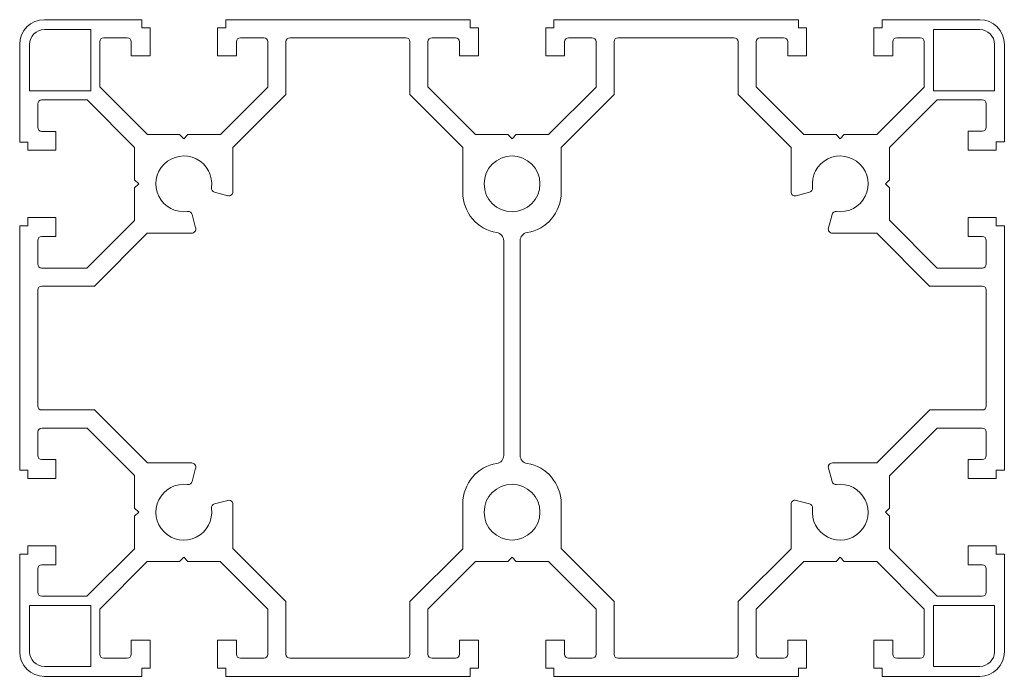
# Model space of a CAD drawing. Header units: millimetres. Extents: x -20 to 100, y -60 to 20.
import ezdxf

# ---------------------------------------------------------------- set-up
doc = ezdxf.new("R2010")
doc.units = ezdxf.units.MM

msp = doc.modelspace()

# ---------------------------------------------------------------- linework, layer by layer
at = {"color": 7, "linetype": 'Continuous', "lineweight": 15}
for p, q in [((-5.1, 20), (-17, 20)), ((-5.1, 19), (-5.1, 20)), ((34.9, 20), (5.1, 20)), ((5.1, 20), (5.1, 19)), ((34.9, 19), (34.9, 20)), ((74.9, 20), (45.1, 20)), ((45.1, 20), (45.1, 19)), ((74.9, 19), (74.9, 20)), ((97, 20), (85.1, 20)), ((85.1, 20), (85.1, 19)), ((-11.35, 18.8), (-17, 18.8)), ((-11.35, 11.35), (-11.35, 18.8)), ((-4.1, 19), (-5.1, 19)), ((-4.1, 15.6), (-4.1, 19)), ((5.1, 19), (4.1, 19)), ((4.1, 19), (4.1, 15.6)), ((35.9, 19), (34.9, 19)), ((35.9, 15.6), (35.9, 19)), ((45.1, 19), (44.1, 19)), ((44.1, 19), (44.1, 15.6)), ((75.9, 19), (74.9, 19)), ((75.9, 15.6), (75.9, 19)), ((85.1, 19), (84.1, 19)), ((84.1, 19), (84.1, 15.6)), ((91.35, 18.8), (91.35, 11.35)), ((97, 18.8), (91.35, 18.8)), ((-20, 17), (-20, 5.1)), ((-18.8, 17), (-18.8, 11.35)), ((-10.25, 11.81), (-10.25, 17.3)), ((-9.75, 17.8), (-6.9, 17.8)), ((-6.4, 17.3), (-6.4, 15.6)), ((6.4, 15.6), (6.4, 17.3)), ((6.9, 17.8), (9.74, 17.8)), ((10.24, 17.3), (10.24, 11.8)), ((12.44, 17.3), (12.44, 10.88)), ((27.05, 17.8), (12.94, 17.8)), ((27.55, 10.9), (27.55, 17.3)), ((29.75, 11.81), (29.75, 17.3)), ((30.25, 17.8), (33.1, 17.8)), ((33.6, 17.3), (33.6, 15.6)), ((46.4, 15.6), (46.4, 17.3)), ((46.9, 17.8), (49.74, 17.8)), ((50.24, 17.3), (50.24, 11.8)), ((52.44, 17.3), (52.44, 10.88)), ((67.05, 17.8), (52.94, 17.8)), ((67.55, 10.9), (67.55, 17.3)), ((69.75, 11.81), (69.75, 17.3)), ((70.25, 17.8), (73.1, 17.8)), ((73.6, 17.3), (73.6, 15.6)), ((86.4, 15.6), (86.4, 17.3)), ((86.9, 17.8), (89.74, 17.8)), ((90.24, 17.3), (90.24, 11.8)), ((98.8, 11.35), (98.8, 17)), ((100, 5.11), (100, 17)), ((-6.4, 15.6), (-4.1, 15.6)), ((4.1, 15.6), (6.4, 15.6)), ((33.6, 15.6), (35.9, 15.6)), ((44.1, 15.6), (46.4, 15.6)), ((73.6, 15.6), (75.9, 15.6)), ((84.1, 15.6), (86.4, 15.6)), ((-18.8, 11.35), (-11.35, 11.35)), ((-4.44, 6), (-10.25, 11.81)), ((10.24, 11.8), (4.45, 6)), ((12.44, 10.88), (5.99, 4.43)), ((34, 4.45), (27.55, 10.9)), ((35.56, 6), (29.75, 11.81)), ((50.24, 11.8), (44.45, 6)), ((52.44, 10.88), (45.99, 4.43)), ((74, 4.45), (67.55, 10.9)), ((75.56, 6), (69.75, 11.81)), ((90.24, 11.8), (84.45, 6)), ((91.35, 11.35), (98.8, 11.35)), ((-17.8, 6.9), (-17.8, 9.74)), ((-17.3, 10.24), (-11.8, 10.24)), ((-11.8, 10.24), (-6, 4.45)), ((85.99, 4.43), (91.81, 10.25)), ((91.81, 10.25), (97.29, 10.25)), ((97.79, 9.75), (97.79, 6.91)), ((-15.6, 6.4), (-17.3, 6.4)), ((-15.6, 4.1), (-15.6, 6.4)), ((97.29, 6.41), (95.59, 6.41)), ((95.59, 6.41), (95.59, 4.11)), ((-20, 5.1), (-19, 5.1)), ((-19, 5.1), (-19, 4.1)), ((-0.51, 6), (-4.44, 6)), ((-0.01, 5.5), (-0.51, 6)), ((0.48, 6), (-0.01, 5.5)), ((4.45, 6), (0.48, 6)), ((39.5, 6), (35.56, 6)), ((40, 5.5), (39.5, 6)), ((40.5, 6), (40, 5.5)), ((44.45, 6), (40.5, 6)), ((79.49, 6), (75.56, 6)), ((79.99, 5.5), (79.49, 6)), ((80.48, 6), (79.99, 5.5)), ((84.45, 6), (80.48, 6)), ((98.99, 4.11), (98.99, 5.11)), ((98.99, 5.11), (100, 5.11)), ((-19, 4.1), (-15.6, 4.1)), ((-6, 4.45), (-6, 0.5)), ((5.99, 4.43), (5.99, -0.95)), ((34, -1.05), (34, 4.45)), ((45.99, 4.43), (45.99, -1.05)), ((74, -0.96), (74, 4.45)), ((85.99, 0.49), (85.99, 4.43)), ((95.59, 4.11), (98.99, 4.11)), ((-6, 0.5), (-5.5, 0)), ((85.5, 0), (85.99, 0.49)), ((85.99, -0.49), (85.5, 0)), ((-5.5, 0), (-6, -0.5)), ((-6, -0.5), (-6, -4.45)), ((5.36, -1.44), (3.74, -1)), ((76.26, -1), (74.62, -1.44)), ((85.99, -4.44), (85.99, -0.49)), ((-15.6, -4.1), (-19, -4.1)), ((-19, -4.1), (-19, -5.1)), ((-15.6, -6.4), (-15.6, -4.1)), ((-6, -4.45), (-11.81, -10.25)), ((1, -3.74), (1.44, -5.37)), ((78.56, -5.37), (79, -3.74)), ((91.8, -10.25), (85.99, -4.44)), ((98.99, -4.1), (95.59, -4.1)), ((95.59, -4.1), (95.59, -6.4)), ((98.99, -5.1), (98.99, -4.1)), ((-19, -5.1), (-20, -5.1)), ((-20, -5.1), (-20, -34.9)), ((-4.45, -6), (-10.9, -12.45)), ((0.96, -6), (-4.45, -6)), ((84.44, -6), (79.04, -6)), ((90.89, -12.45), (84.44, -6)), ((100, -5.1), (98.99, -5.1)), ((100, -34.89), (100, -5.1)), ((-17.8, -9.75), (-17.8, -6.9)), ((-17.3, -6.4), (-15.6, -6.4)), ((38.99, -33.08), (38.99, -6.92)), ((40.99, -6.92), (40.99, -33.08)), ((95.59, -6.4), (97.29, -6.4)), ((97.79, -6.9), (97.79, -9.75)), ((-11.81, -10.25), (-17.3, -10.25)), ((97.29, -10.25), (91.8, -10.25)), ((-17.8, -12.95), (-17.8, -27.05)), ((-10.9, -12.45), (-17.3, -12.45)), ((97.29, -12.45), (90.89, -12.45)), ((97.79, -27.05), (97.79, -12.95)), ((-17.3, -27.55), (-10.89, -27.55)), ((-10.89, -27.55), (-4.44, -34)), ((84.45, -34), (90.9, -27.55)), ((90.9, -27.55), (97.29, -27.55)), ((-17.3, -29.76), (-11.8, -29.76)), ((-11.8, -29.76), (-6, -35.55)), ((85.99, -35.57), (91.81, -29.75)), ((91.81, -29.75), (97.29, -29.75)), ((-17.8, -33.1), (-17.8, -30.26)), ((97.79, -30.25), (97.79, -33.09)), ((97.29, -33.59), (95.59, -33.59)), ((95.59, -33.59), (95.59, -35.89)), ((-15.6, -33.6), (-17.3, -33.6)), ((-15.6, -35.9), (-15.6, -33.6)), ((-4.44, -34), (0.96, -34)), ((1.44, -34.63), (1, -36.26)), ((79, -36.26), (78.56, -34.63)), ((79.04, -34), (84.45, -34)), ((-20, -34.9), (-19, -34.9)), ((-19, -34.9), (-19, -35.9)), ((-19, -35.9), (-15.6, -35.9)), ((-6, -35.55), (-6, -39.5)), ((85.99, -39.51), (85.99, -35.57)), ((95.59, -35.89), (98.99, -35.89)), ((98.99, -35.89), (98.99, -34.89)), ((98.99, -34.89), (100, -34.89)), ((-6, -39.5), (-5.5, -40)), ((3.74, -39), (5.36, -38.56)), ((5.99, -39.05), (5.99, -44.44)), ((34, -44.45), (34, -38.95)), ((45.99, -38.95), (45.99, -44.44)), ((74, -44.45), (74, -39.04)), ((74.62, -38.56), (76.26, -39)), ((85.5, -40), (85.99, -39.51)), ((-5.5, -40), (-6, -40.5)), ((-6, -40.5), (-6, -44.45)), ((85.99, -40.49), (85.5, -40)), ((85.99, -44.44), (85.99, -40.49)), ((-15.6, -44.1), (-19, -44.1)), ((-19, -44.1), (-19, -45.1)), ((-15.6, -46.4), (-15.6, -44.1)), ((98.99, -44.1), (95.59, -44.1)), ((95.59, -44.1), (95.59, -46.4)), ((98.99, -45.1), (98.99, -44.1)), ((-19, -45.1), (-20, -45.1)), ((-20, -45.1), (-20, -57)), ((-6, -44.45), (-11.81, -50.25)), ((-0.51, -46), (-0.01, -45.5)), ((-0.01, -45.5), (0.49, -46)), ((5.99, -44.44), (12.44, -50.89)), ((27.55, -50.9), (34, -44.45)), ((39.5, -46), (40, -45.5)), ((40, -45.5), (40.5, -46)), ((45.99, -44.44), (52.44, -50.89)), ((67.55, -50.9), (74, -44.45)), ((79.49, -46), (79.99, -45.5)), ((79.99, -45.5), (80.49, -46)), ((91.8, -50.25), (85.99, -44.44)), ((100, -45.1), (98.99, -45.1)), ((100, -57), (100, -45.1)), ((-17.3, -46.4), (-15.6, -46.4)), ((-10.25, -51.81), (-4.45, -46)), ((-4.45, -46), (-0.51, -46)), ((0.49, -46), (4.44, -46)), ((4.44, -46), (10.24, -51.8)), ((29.75, -51.81), (35.55, -46)), ((35.55, -46), (39.5, -46)), ((40.5, -46), (44.44, -46)), ((44.44, -46), (50.24, -51.8)), ((69.75, -51.81), (75.55, -46)), ((75.55, -46), (79.49, -46)), ((80.49, -46), (84.44, -46)), ((84.44, -46), (90.24, -51.8)), ((95.59, -46.4), (97.29, -46.4)), ((-17.8, -49.75), (-17.8, -46.9)), ((97.79, -46.9), (97.79, -49.75)), ((-11.81, -50.25), (-17.3, -50.25)), ((97.29, -50.25), (91.8, -50.25)), ((-18.8, -51.35), (-18.8, -57)), ((-11.35, -51.35), (-18.8, -51.35)), ((-11.35, -58.8), (-11.35, -51.35)), ((12.44, -50.89), (12.44, -57.3)), ((27.55, -57.3), (27.55, -50.9)), ((52.44, -50.89), (52.44, -57.3)), ((67.55, -57.3), (67.55, -50.9)), ((91.35, -51.35), (91.35, -58.8)), ((98.8, -51.35), (91.35, -51.35)), ((98.8, -57), (98.8, -51.35)), ((-10.25, -57.3), (-10.25, -51.81)), ((10.24, -51.8), (10.24, -57.3)), ((29.75, -57.3), (29.75, -51.81)), ((50.24, -51.8), (50.24, -57.3)), ((69.75, -57.3), (69.75, -51.81)), ((90.24, -51.8), (90.24, -57.3)), ((-4.1, -55.6), (-6.4, -55.6)), ((-6.4, -55.6), (-6.4, -57.3)), ((-4.1, -59), (-4.1, -55.6)), ((6.4, -55.6), (4.1, -55.6)), ((4.1, -55.6), (4.1, -59)), ((6.4, -57.3), (6.4, -55.6)), ((35.9, -55.6), (33.6, -55.6)), ((33.6, -55.6), (33.6, -57.3)), ((35.9, -59), (35.9, -55.6)), ((46.4, -55.6), (44.1, -55.6)), ((44.1, -55.6), (44.1, -59)), ((46.4, -57.3), (46.4, -55.6)), ((75.9, -55.6), (73.6, -55.6)), ((73.6, -55.6), (73.6, -57.3)), ((75.9, -59), (75.9, -55.6)), ((86.4, -55.6), (84.1, -55.6)), ((84.1, -55.6), (84.1, -59)), ((86.4, -57.3), (86.4, -55.6)), ((-17, -58.8), (-11.35, -58.8)), ((-6.9, -57.8), (-9.75, -57.8)), ((9.74, -57.8), (6.9, -57.8)), ((12.94, -57.8), (27.05, -57.8)), ((33.1, -57.8), (30.25, -57.8)), ((49.74, -57.8), (46.9, -57.8)), ((52.94, -57.8), (67.05, -57.8)), ((73.1, -57.8), (70.25, -57.8)), ((89.74, -57.8), (86.9, -57.8)), ((91.35, -58.8), (97, -58.8)), ((-17, -60), (-5.1, -60)), ((-5.1, -60), (-5.1, -59)), ((-5.1, -59), (-4.1, -59)), ((4.1, -59), (5.1, -59)), ((5.1, -59), (5.1, -60)), ((5.1, -60), (34.9, -60)), ((34.9, -60), (34.9, -59)), ((34.9, -59), (35.9, -59)), ((44.1, -59), (45.1, -59)), ((45.1, -59), (45.1, -60)), ((45.1, -60), (74.9, -60)), ((74.9, -60), (74.9, -59)), ((74.9, -59), (75.9, -59)), ((84.1, -59), (85.1, -59)), ((85.1, -59), (85.1, -60)), ((85.1, -60), (97, -60))]:
    msp.add_line(p, q, dxfattribs=at)
for centre in [(40, 0), (40, -40)]:
    msp.add_circle(centre, 3.4, dxfattribs=at)
for centre, radius, start, end in [((-17, 17), 3, 90, 180), ((97, 17), 3, 0, 90), ((-17, 17), 1.8, 90, 180), ((97, 17), 1.8, 0, 90), ((-9.75, 17.3), 0.5, 90, 180), ((-6.9, 17.3), 0.5, 0, 90), ((6.9, 17.3), 0.5, 90, 180), ((9.74, 17.3), 0.5, 0, 90), ((12.94, 17.3), 0.5, 90, 180), ((27.05, 17.3), 0.5, 0, 90), ((30.25, 17.3), 0.5, 90, 180), ((33.1, 17.3), 0.5, 0, 90), ((46.9, 17.3), 0.5, 90, 180), ((49.74, 17.3), 0.5, 0, 90), ((52.94, 17.3), 0.5, 90, 180), ((67.05, 17.3), 0.5, 0, 90), ((70.25, 17.3), 0.5, 90, 180), ((73.1, 17.3), 0.5, 0, 90), ((86.9, 17.3), 0.5, 90, 180), ((89.74, 17.3), 0.5, 0, 90), ((-17.3, 9.74), 0.5, 90, 180), ((97.29, 9.75), 0.5, 0, 90), ((-17.3, 6.9), 0.5, 180, 270), ((97.29, 6.91), 0.5, 270, 0), ((0, 0), 3.4, 352.3659, 277.6341), ((80, 0), 3.4, 262.3659, 187.6341), ((3.87, -0.52), 0.5, 172.3659, 255), ((5.49, -0.95), 0.5, 255, 0), ((38.95, -1.05), 4.95, 180, 260.787), ((41.04, -1.05), 4.95, 279.213, 360), ((74.5, -0.96), 0.5, 180, 285), ((76.13, -0.52), 0.5, 285, 7.6341), ((0.52, -3.87), 0.5, 15, 97.6341), ((79.48, -3.87), 0.5, 82.3659, 165), ((0.96, -5.5), 0.5, 270, 15), ((37.99, -6.92), 1, 0, 80.787), ((41.99, -6.92), 1, 99.213, 180), ((79.04, -5.5), 0.5, 165, 270), ((-17.3, -6.9), 0.5, 90, 180), ((97.29, -6.9), 0.5, 0, 90), ((-17.3, -9.75), 0.5, 180, 270), ((97.29, -9.75), 0.5, 270, 0), ((-17.3, -12.95), 0.5, 90, 180), ((97.29, -12.95), 0.5, 0, 90), ((-17.3, -27.05), 0.5, 180, 270), ((97.29, -27.05), 0.5, 270, 0), ((-17.3, -30.26), 0.5, 90, 180), ((97.29, -30.25), 0.5, 0, 90), ((-17.3, -33.1), 0.5, 180, 270), ((37.99, -33.08), 1, 279.213, 0), ((41.99, -33.08), 1, 180, 260.787), ((97.29, -33.09), 0.5, 270, 0), ((0.96, -34.5), 0.5, 345, 90), ((38.95, -38.95), 4.95, 99.213, 180), ((41.04, -38.95), 4.95, 360, 80.787), ((79.04, -34.5), 0.5, 90, 195), ((0, -40), 3.4, 82.3659, 7.6341), ((0.52, -36.13), 0.5, 262.3659, 345), ((80, -40), 3.4, 172.3659, 97.6341), ((79.48, -36.13), 0.5, 195, 277.6341), ((3.87, -39.48), 0.5, 105, 187.6341), ((5.49, -39.05), 0.5, 0, 105), ((74.5, -39.04), 0.5, 75, 180), ((76.13, -39.48), 0.5, 352.3659, 75), ((-17.3, -46.9), 0.5, 90, 180), ((97.29, -46.9), 0.5, 0, 90), ((-17.3, -49.75), 0.5, 180, 270), ((97.29, -49.75), 0.5, 270, 0), ((-17, -57), 3, 180, 270), ((-17, -57), 1.8, 180, 270), ((-9.75, -57.3), 0.5, 180, 270), ((-6.9, -57.3), 0.5, 270, 0), ((6.9, -57.3), 0.5, 180, 270), ((9.74, -57.3), 0.5, 270, 0), ((12.94, -57.3), 0.5, 180, 270), ((27.05, -57.3), 0.5, 270, 0), ((30.25, -57.3), 0.5, 180, 270), ((33.1, -57.3), 0.5, 270, 0), ((46.9, -57.3), 0.5, 180, 270), ((49.74, -57.3), 0.5, 270, 0), ((52.94, -57.3), 0.5, 180, 270), ((67.05, -57.3), 0.5, 270, 0), ((70.25, -57.3), 0.5, 180, 270), ((73.1, -57.3), 0.5, 270, 0), ((86.9, -57.3), 0.5, 180, 270), ((89.74, -57.3), 0.5, 270, 0), ((97, -57), 1.8, 270, 0), ((97, -57), 3, 270, 0)]:
    msp.add_arc(centre, radius, start, end, dxfattribs=at)

doc.saveas('drawing.dxf')
